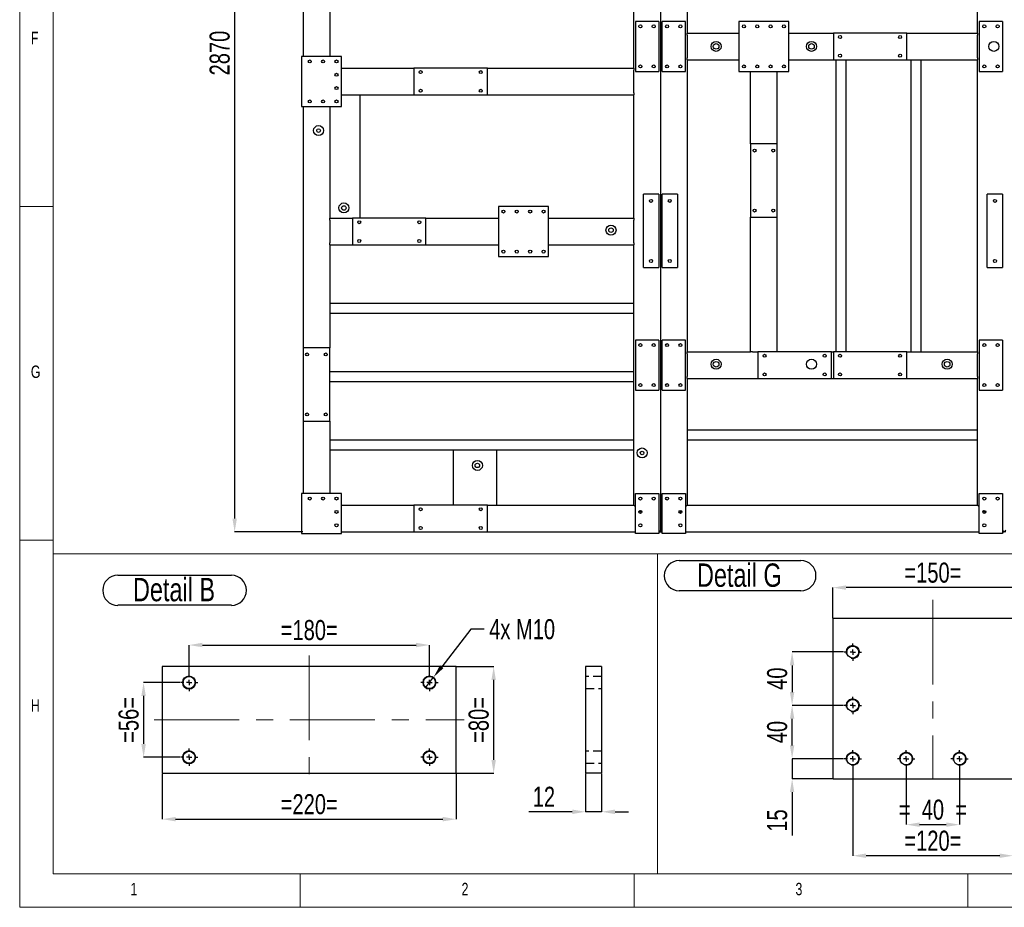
# Model space of a CAD drawing. Header units: millimetres. Extents: x 5 to 1226, y 5 to 415.
# Tile 20 of 61: x 642 to 790, y 5 to 138. Entities that reach past the tile are written whole.
import ezdxf

# ---------------------------------------------------------------- set-up
doc = ezdxf.new("R2010")
doc.units = ezdxf.units.MM
doc.header["$PDSIZE"] = -1
doc.linetypes.add('CENTERX2', pattern=[20.32, 12.7, -2.54, 2.54, -2.54])
doc.linetypes.add('HIDDEN', pattern=[1.905, 1.27, -0.635])
for name, color, linetype in [('COTES', 1, 'Continuous'), ('NOTES', 6, 'Continuous'), ('TRAIT-FINS', 9, 'Continuous'), ('TRAIT-MIXTES', 3, 'CENTERX2'), ('TRAIT-TIRET', 2, 'HIDDEN')]:
    doc.layers.add(name, color=color, linetype=linetype)
doc.layers.add('TRAIT-FORT', color=4, linetype='Continuous', lineweight=25)
doc.styles.add('SLDTEXTSTYLE0', font='TXT', dxfattribs={"width": 0.75})
doc.dimstyles.new('SLDDIMSTYLE4', dxfattribs={"dimtxt": 3, "dimasz": 2, "dimexe": 0, "dimexo": 0.0625, "dimgap": 0.75, "dimtad": 0, "dimtih": 1, "dimtoh": 1, "dimdec": 0, "dimlfac": 5, "dimrnd": 1e-09, "dimzin": 12, "dimdsep": 46, "dimtxsty": 'SLDTEXTSTYLE0', "dimblk1": 'NONE', "dimsah": 1, "dimcen": 0, "dimadec": 0, "dimazin": 3, "dimtfac": 1, "dimtdec": 0, "dimtmove": 0, "dimatfit": 3, "dimldrblk": 'NONE', "dimfxl": 1, "dimfrac": 2, "dimtolj": 1, "dimtzin": 12, "dimarcsym": 0})
doc.dimstyles.new('SLDDIMSTYLE5', dxfattribs={"dimtxt": 3, "dimasz": 2, "dimexe": 0, "dimexo": 0.0625, "dimgap": 0.75, "dimtad": 1, "dimdec": 0, "dimlfac": 5, "dimrnd": 1e-09, "dimzin": 12, "dimdsep": 46, "dimtxsty": 'SLDTEXTSTYLE0', "dimsah": 1, "dimcen": 0.09, "dimadec": 0, "dimazin": 3, "dimtfac": 1, "dimtdec": 0, "dimtofl": 0, "dimtmove": 0, "dimatfit": 3, "dimfxl": 1, "dimfrac": 2, "dimtolj": 1, "dimtzin": 12, "dimarcsym": 0})
doc.dimstyles.new('SLDDIMSTYLE6', dxfattribs={"dimtxt": 3, "dimasz": 2, "dimexe": 0, "dimexo": 0.0625, "dimgap": 0.75, "dimtad": 1, "dimdec": 0, "dimlfac": 5, "dimrnd": 1e-09, "dimzin": 12, "dimdsep": 46, "dimtxsty": 'SLDTEXTSTYLE0', "dimsah": 1, "dimcen": 0.09, "dimadec": 0, "dimazin": 3, "dimtfac": 1, "dimtdec": 0, "dimtmove": 0, "dimatfit": 0, "dimfxl": 1, "dimfrac": 2, "dimtolj": 1, "dimtzin": 12, "dimarcsym": 0})
doc.dimstyles.new('SLDDIMSTYLE9', dxfattribs={"dimtxt": 3, "dimasz": 2, "dimexe": 0, "dimexo": 0.0625, "dimgap": 0.75, "dimtad": 1, "dimdec": 0, "dimlfac": 20, "dimrnd": 1e-09, "dimzin": 12, "dimdsep": 46, "dimtxsty": 'SLDTEXTSTYLE0', "dimsah": 1, "dimcen": 0.09, "dimadec": 0, "dimazin": 3, "dimtfac": 1, "dimtdec": 0, "dimtofl": 0, "dimtmove": 0, "dimatfit": 3, "dimfxl": 1, "dimfrac": 2, "dimtolj": 1, "dimtzin": 12, "dimarcsym": 0})

# ---------------------------------------------------------------- blocks, each defined once
blk = doc.blocks.new('*D572')
at = {"layer": 'COTES', "color": 0, "lineweight": -2, "transparency": 16777216}
for p, q in [((684.68, 204.55), (674.49, 204.55)), ((674.49, 202.55), (674.49, 63.05)), ((684.68, 61.05), (674.49, 61.05))]:
    blk.add_line(p, q, dxfattribs=at)
at = {"layer": 'COTES', "color": 0, "transparency": 16777216}
for points in [[(674.16, 202.55), (674.83, 202.55), (674.49, 204.55)], [(674.16, 63.05), (674.83, 63.05), (674.49, 61.05)]]:
    blk.add_solid(points, dxfattribs=at)
at = {"layer": 'Defpoints', "color": 0, "transparency": 16777216}
for p in [(684.74, 204.55), (674.49, 61.05), (684.74, 61.05)]:
    blk.add_point(p, dxfattribs=at)
at = {"layer": 'COTES', "color": 0, "transparency": 16777216, "insert": (670.74, 132.8), "char_height": 3, "attachment_point": 2, "rotation": 90, "style": 'SLDTEXTSTYLE0'}
blk.add_mtext('\\A1;2870', dxfattribs=at)
blk = doc.blocks.new('*D573')
at = {"layer": 'COTES', "color": 0, "lineweight": -2, "transparency": 16777216}
for p, q in [((775.05, 25.7), (775.05, 17.2)), ((783.05, 25.7), (783.05, 17.2)), ((777.05, 17.2), (781.05, 17.2))]:
    blk.add_line(p, q, dxfattribs=at)
at = {"layer": 'COTES', "color": 0, "transparency": 16777216}
for points in [[(777.05, 17.53), (777.05, 16.87), (775.05, 17.2)], [(781.05, 17.53), (781.05, 16.87), (783.05, 17.2)]]:
    blk.add_solid(points, dxfattribs=at)
at = {"layer": 'Defpoints', "color": 0, "transparency": 16777216}
for p in [(775.05, 25.77), (783.05, 25.77), (783.05, 17.2)]:
    blk.add_point(p, dxfattribs=at)
at = {"layer": 'COTES', "color": 0, "transparency": 16777216, "insert": (779.05, 20.95), "char_height": 3, "attachment_point": 2, "style": 'SLDTEXTSTYLE0'}
blk.add_mtext('\\A1;=  40  =', dxfattribs=at)
blk = doc.blocks.new('*D574')
at = {"layer": 'COTES', "color": 0, "lineweight": -2, "transparency": 16777216}
for p, q in [((767.05, 25.7), (767.05, 12.55)), ((791.05, 25.7), (791.05, 12.55)), ((789.05, 12.55), (769.05, 12.55))]:
    blk.add_line(p, q, dxfattribs=at)
at = {"layer": 'COTES', "color": 0, "transparency": 16777216}
for points in [[(769.05, 12.88), (769.05, 12.21), (767.05, 12.55)], [(789.05, 12.88), (789.05, 12.21), (791.05, 12.55)]]:
    blk.add_solid(points, dxfattribs=at)
at = {"layer": 'Defpoints', "color": 0, "transparency": 16777216}
for p in [(767.05, 25.77), (791.05, 25.77), (767.05, 12.55)]:
    blk.add_point(p, dxfattribs=at)
at = {"layer": 'COTES', "color": 0, "transparency": 16777216, "insert": (779.05, 16.3), "char_height": 3, "attachment_point": 2, "style": 'SLDTEXTSTYLE0'}
blk.add_mtext('\\A1;=120=', dxfattribs=at)
blk = doc.blocks.new('*D575')
at = {"layer": 'COTES', "color": 0, "lineweight": -2, "transparency": 16777216}
for p, q in [((757.97, 29.07), (757.97, 31.07)), ((765.68, 27.07), (757.97, 27.07)), ((757.97, 27.07), (757.97, 24.07)), ((763.98, 24.07), (757.97, 24.07)), ((757.97, 22.07), (757.97, 15.57))]:
    blk.add_line(p, q, dxfattribs=at)
at = {"layer": 'COTES', "color": 0, "transparency": 16777216}
for points in [[(757.64, 29.07), (758.3, 29.07), (757.97, 27.07)], [(757.64, 22.07), (758.3, 22.07), (757.97, 24.07)]]:
    blk.add_solid(points, dxfattribs=at)
at = {"layer": 'Defpoints', "color": 0, "transparency": 16777216}
for p in [(765.75, 27.07), (757.97, 24.07), (764.05, 24.07)]:
    blk.add_point(p, dxfattribs=at)
at = {"layer": 'COTES', "color": 0, "transparency": 16777216, "insert": (754.22, 17.82), "char_height": 3, "attachment_point": 2, "rotation": 90, "style": 'SLDTEXTSTYLE0'}
blk.add_mtext('\\A1;15', dxfattribs=at)
blk = doc.blocks.new('*D576')
at = {"layer": 'COTES', "color": 0, "lineweight": -2, "transparency": 16777216}
for p, q in [((765.68, 35.07), (757.97, 35.07)), ((757.97, 29.07), (757.97, 33.07)), ((765.68, 27.07), (757.97, 27.07))]:
    blk.add_line(p, q, dxfattribs=at)
at = {"layer": 'COTES', "color": 0, "transparency": 16777216}
for points in [[(757.64, 33.07), (758.3, 33.07), (757.97, 35.07)], [(757.64, 29.07), (758.3, 29.07), (757.97, 27.07)]]:
    blk.add_solid(points, dxfattribs=at)
at = {"layer": 'Defpoints', "color": 0, "transparency": 16777216}
for p in [(757.97, 35.07), (765.75, 35.07), (765.75, 27.07)]:
    blk.add_point(p, dxfattribs=at)
at = {"layer": 'COTES', "color": 0, "transparency": 16777216, "insert": (754.22, 31.07), "char_height": 3, "attachment_point": 2, "rotation": 90, "style": 'SLDTEXTSTYLE0'}
blk.add_mtext('\\A1;40', dxfattribs=at)
blk = doc.blocks.new('*D577')
at = {"layer": 'COTES', "color": 0, "lineweight": -2, "transparency": 16777216}
for p, q in [((765.68, 43.07), (757.97, 43.07)), ((757.97, 41.07), (757.97, 37.07)), ((765.68, 35.07), (757.97, 35.07))]:
    blk.add_line(p, q, dxfattribs=at)
at = {"layer": 'COTES', "color": 0, "transparency": 16777216}
for points in [[(757.64, 41.07), (758.3, 41.07), (757.97, 43.07)], [(757.64, 37.07), (758.3, 37.07), (757.97, 35.07)]]:
    blk.add_solid(points, dxfattribs=at)
at = {"layer": 'Defpoints', "color": 0, "transparency": 16777216}
for p in [(765.75, 43.07), (757.97, 35.07), (765.75, 35.07)]:
    blk.add_point(p, dxfattribs=at)
at = {"layer": 'COTES', "color": 0, "transparency": 16777216, "insert": (754.22, 39.07), "char_height": 3, "attachment_point": 2, "rotation": 90, "style": 'SLDTEXTSTYLE0'}
blk.add_mtext('\\A1;40', dxfattribs=at)
blk = doc.blocks.new('*D579')
at = {"layer": 'COTES', "color": 0, "lineweight": -2, "transparency": 16777216}
for p, q in [((764.05, 48.13), (764.05, 52.71)), ((792.05, 52.71), (766.05, 52.71)), ((794.05, 48.13), (794.05, 52.71))]:
    blk.add_line(p, q, dxfattribs=at)
at = {"layer": 'COTES', "color": 0, "transparency": 16777216}
for points in [[(766.05, 53.05), (766.05, 52.38), (764.05, 52.71)], [(792.05, 53.05), (792.05, 52.38), (794.05, 52.71)]]:
    blk.add_solid(points, dxfattribs=at)
at = {"layer": 'Defpoints', "color": 0, "transparency": 16777216}
for p in [(764.05, 52.71), (764.05, 48.07), (794.05, 48.07)]:
    blk.add_point(p, dxfattribs=at)
at = {"layer": 'COTES', "color": 0, "transparency": 16777216, "insert": (779.05, 56.46), "char_height": 3, "attachment_point": 2, "style": 'SLDTEXTSTYLE0'}
blk.add_mtext('\\A1;=150=', dxfattribs=at)
blk = doc.blocks.new('SW_NOTE_69')
at = {"layer": 'NOTES', "color": 0}
for p, q in [((-0.08, 4.93), (18.14, 4.93)), ((18.14, 0.43), (-0.08, 0.43))]:
    blk.add_line(p, q, dxfattribs=at)
for centre, start, end in [((-0.08, 2.68), 90, 270), ((18.14, 2.68), 270, 90)]:
    blk.add_arc(centre, 2.25, start, end, dxfattribs=at)
at = {"layer": 'NOTES', "color": 0, "insert": (8.91, 4.51), "char_height": 3.5, "attachment_point": 2, "style": 'SLDTEXTSTYLE0'}
blk.add_mtext('Detail G', dxfattribs=at)
blk = doc.blocks.new('SW_CENTERMARKSYMBOL_145')
at = {"layer": 'TRAIT-MIXTES', "color": 0}
for p, q in [((-0.8, 0), (-1.3, 0)), ((0, 0), (-0.4, 0)), ((0, 0.8), (0, 1.3)), ((0, 0), (0, 0.4)), ((0, 0), (0, -0.4)), ((0, 0), (0.4, 0)), ((0.8, 0), (1.3, 0)), ((0, -0.8), (0, -1.3))]:
    blk.add_line(p, q, dxfattribs=at)
blk = doc.blocks.new('SW_CENTERMARKSYMBOL_146')
at = {"layer": 'TRAIT-MIXTES', "color": 0}
for p, q in [((-0.8, 0), (-1.3, 0)), ((0, 0), (-0.4, 0)), ((0, 0.8), (0, 1.3)), ((0, 0), (0, 0.4)), ((0, 0), (0, -0.4)), ((0, 0), (0.4, 0)), ((0.8, 0), (1.3, 0)), ((0, -0.8), (0, -1.3))]:
    blk.add_line(p, q, dxfattribs=at)
blk = doc.blocks.new('SW_CENTERMARKSYMBOL_147')
at = {"layer": 'TRAIT-MIXTES', "color": 0}
for p, q in [((-0.8, 0), (-1.3, 0)), ((0, 0), (-0.4, 0)), ((0, 0.8), (0, 1.3)), ((0, 0), (0, 0.4)), ((0, 0), (0, -0.4)), ((0, 0), (0.4, 0)), ((0.8, 0), (1.3, 0)), ((0, -0.8), (0, -1.3))]:
    blk.add_line(p, q, dxfattribs=at)
blk = doc.blocks.new('SW_CENTERMARKSYMBOL_148')
at = {"layer": 'TRAIT-MIXTES', "color": 0}
for p, q in [((-0.8, 0), (-1.3, 0)), ((0, 0), (-0.4, 0)), ((0, 0.8), (0, 1.3)), ((0, 0), (0, 0.4)), ((0, 0), (0, -0.4)), ((0, 0), (0.4, 0)), ((0.8, 0), (1.3, 0)), ((0, -0.8), (0, -1.3))]:
    blk.add_line(p, q, dxfattribs=at)
blk = doc.blocks.new('SW_CENTERMARKSYMBOL_149')
at = {"layer": 'TRAIT-MIXTES', "color": 0}
for p, q in [((-0.8, 0), (-1.3, 0)), ((0, 0), (-0.4, 0)), ((0, 0.8), (0, 1.3)), ((0, 0), (0, 0.4)), ((0, 0), (0, -0.4)), ((0, 0), (0.4, 0)), ((0.8, 0), (1.3, 0)), ((0, -0.8), (0, -1.3))]:
    blk.add_line(p, q, dxfattribs=at)
blk = doc.blocks.new('*D582')
at = {"layer": 'COTES', "color": 0, "lineweight": -2, "transparency": 16777216}
for p, q in [((709.86, 46.49), (705.5, 40.87)), ((711.86, 46.49), (709.86, 46.49)), ((703.05, 37.7), (704.28, 39.29))]:
    blk.add_line(p, q, dxfattribs=at)
at = {"layer": 'COTES', "color": 0, "transparency": 16777216}
blk.add_solid([(705.24, 41.07), (705.76, 40.66), (704.28, 39.29)], dxfattribs=at)
at = {"layer": 'Defpoints', "color": 0, "transparency": 16777216}
for p in [(704.28, 39.29), (703.05, 37.7)]:
    blk.add_point(p, dxfattribs=at)
at = {"layer": 'COTES', "color": 0, "transparency": 16777216, "insert": (712.61, 47.99), "char_height": 3, "attachment_point": 1, "style": 'SLDTEXTSTYLE0'}
blk.add_mtext('\\A1;4x M10', dxfattribs=at)
blk = doc.blocks.new('_NONE')
blk = doc.blocks.new('*D583')
at = {"layer": 'COTES', "color": 0, "lineweight": -2, "transparency": 16777216}
for p, q in [((667.66, 39.86), (667.66, 44.11)), ((669.66, 44.11), (701.66, 44.11)), ((703.66, 39.86), (703.66, 44.11))]:
    blk.add_line(p, q, dxfattribs=at)
at = {"layer": 'COTES', "color": 0, "transparency": 16777216}
for points in [[(669.66, 44.45), (669.66, 43.78), (667.66, 44.11)], [(701.66, 44.45), (701.66, 43.78), (703.66, 44.11)]]:
    blk.add_solid(points, dxfattribs=at)
at = {"layer": 'Defpoints', "color": 0, "transparency": 16777216}
for p in [(703.66, 44.11), (667.66, 39.79), (703.66, 39.79)]:
    blk.add_point(p, dxfattribs=at)
at = {"layer": 'COTES', "color": 0, "transparency": 16777216, "insert": (685.66, 47.86), "char_height": 3, "attachment_point": 2, "style": 'SLDTEXTSTYLE0'}
blk.add_mtext('\\A1;=180=', dxfattribs=at)
blk = doc.blocks.new('*D584')
at = {"layer": 'COTES', "color": 0, "lineweight": -2, "transparency": 16777216}
for p, q in [((666.3, 38.49), (660.86, 38.49)), ((660.86, 36.49), (660.86, 29.29)), ((666.3, 27.29), (660.86, 27.29))]:
    blk.add_line(p, q, dxfattribs=at)
at = {"layer": 'COTES', "color": 0, "transparency": 16777216}
for points in [[(660.52, 36.49), (661.19, 36.49), (660.86, 38.49)], [(660.52, 29.29), (661.19, 29.29), (660.86, 27.29)]]:
    blk.add_solid(points, dxfattribs=at)
at = {"layer": 'Defpoints', "color": 0, "transparency": 16777216}
for p in [(666.36, 38.49), (660.86, 27.29), (666.36, 27.29)]:
    blk.add_point(p, dxfattribs=at)
at = {"layer": 'COTES', "color": 0, "transparency": 16777216, "insert": (657.11, 32.89), "char_height": 3, "attachment_point": 2, "rotation": 90, "style": 'SLDTEXTSTYLE0'}
blk.add_mtext('\\A1;=56=', dxfattribs=at)
blk = doc.blocks.new('*D585')
at = {"layer": 'COTES', "color": 0, "lineweight": -2, "transparency": 16777216}
for p, q in [((707.73, 40.89), (713.28, 40.89)), ((713.28, 26.89), (713.28, 38.89)), ((707.73, 24.89), (713.28, 24.89))]:
    blk.add_line(p, q, dxfattribs=at)
at = {"layer": 'COTES', "color": 0, "transparency": 16777216}
for points in [[(712.95, 38.89), (713.61, 38.89), (713.28, 40.89)], [(712.95, 26.89), (713.61, 26.89), (713.28, 24.89)]]:
    blk.add_solid(points, dxfattribs=at)
at = {"layer": 'Defpoints', "color": 0, "transparency": 16777216}
for p in [(707.66, 40.89), (713.28, 40.89), (707.66, 24.89)]:
    blk.add_point(p, dxfattribs=at)
at = {"layer": 'COTES', "color": 0, "transparency": 16777216, "insert": (709.53, 32.89), "char_height": 3, "attachment_point": 2, "rotation": 90, "style": 'SLDTEXTSTYLE0'}
blk.add_mtext('\\A1;=80=', dxfattribs=at)
blk = doc.blocks.new('*D586')
at = {"layer": 'COTES', "color": 0, "lineweight": -2, "transparency": 16777216}
for p, q in [((663.66, 24.83), (663.66, 18.02)), ((707.66, 24.83), (707.66, 18.02)), ((665.66, 18.02), (705.66, 18.02))]:
    blk.add_line(p, q, dxfattribs=at)
at = {"layer": 'COTES', "color": 0, "transparency": 16777216}
for points in [[(665.66, 18.36), (665.66, 17.69), (663.66, 18.02)], [(705.66, 18.36), (705.66, 17.69), (707.66, 18.02)]]:
    blk.add_solid(points, dxfattribs=at)
at = {"layer": 'Defpoints', "color": 0, "transparency": 16777216}
for p in [(663.66, 24.89), (707.66, 24.89), (707.66, 18.02)]:
    blk.add_point(p, dxfattribs=at)
at = {"layer": 'COTES', "color": 0, "transparency": 16777216, "insert": (685.66, 21.77), "char_height": 3, "attachment_point": 2, "style": 'SLDTEXTSTYLE0'}
blk.add_mtext('\\A1;=220=', dxfattribs=at)
blk = doc.blocks.new('SW_NOTE_70')
at = {"layer": 'NOTES', "color": 0}
for p, q in [((-0.12, 4.9), (16.9, 4.9)), ((16.9, 0.41), (-0.12, 0.41))]:
    blk.add_line(p, q, dxfattribs=at)
for centre, start, end in [((-0.12, 2.65), 90, 270), ((16.9, 2.65), 270, 90)]:
    blk.add_arc(centre, 2.25, start, end, dxfattribs=at)
at = {"layer": 'NOTES', "color": 0, "insert": (8.31, 4.51), "char_height": 3.5, "attachment_point": 2, "style": 'SLDTEXTSTYLE0'}
blk.add_mtext('Detail B', dxfattribs=at)
blk = doc.blocks.new('SW_CENTERMARKSYMBOL_150')
at = {"layer": 'TRAIT-MIXTES', "color": 0}
for p, q in [((-0.8, 0), (-1.3, 0)), ((0, 0), (-0.4, 0)), ((0, 0.8), (0, 1.3)), ((0, 0), (0, 0.4)), ((0, 0), (0, -0.4)), ((0, 0), (0.4, 0)), ((0.8, 0), (1.3, 0)), ((0, -0.8), (0, -1.3))]:
    blk.add_line(p, q, dxfattribs=at)
blk = doc.blocks.new('SW_CENTERMARKSYMBOL_151')
at = {"layer": 'TRAIT-MIXTES', "color": 0}
for p, q in [((-0.8, 0), (-1.3, 0)), ((0, 0), (-0.4, 0)), ((0, 0.8), (0, 1.3)), ((0, 0), (0, 0.4)), ((0, 0), (0, -0.4)), ((0, 0), (0.4, 0)), ((0.8, 0), (1.3, 0)), ((0, -0.8), (0, -1.3))]:
    blk.add_line(p, q, dxfattribs=at)
blk = doc.blocks.new('SW_CENTERMARKSYMBOL_152')
at = {"layer": 'TRAIT-MIXTES', "color": 0}
for p, q in [((-0.8, 0), (-1.3, 0)), ((0, 0), (-0.4, 0)), ((0, 0.8), (0, 1.3)), ((0, 0), (0, 0.4)), ((0, 0), (0, -0.4)), ((0, 0), (0.4, 0)), ((0.8, 0), (1.3, 0)), ((0, -0.8), (0, -1.3))]:
    blk.add_line(p, q, dxfattribs=at)
blk = doc.blocks.new('SW_CENTERMARKSYMBOL_153')
at = {"layer": 'TRAIT-MIXTES', "color": 0}
for p, q in [((-0.8, 0), (-1.3, 0)), ((0, 0), (-0.4, 0)), ((0, 0.8), (0, 1.3)), ((0, 0), (0, 0.4)), ((0, 0), (0, -0.4)), ((0, 0), (0.4, 0)), ((0.8, 0), (1.3, 0)), ((0, -0.8), (0, -1.3))]:
    blk.add_line(p, q, dxfattribs=at)
blk = doc.blocks.new('*D587')
at = {"layer": 'COTES', "color": 0, "lineweight": -2, "transparency": 16777216}
for p, q in [((727.05, 24.83), (727.05, 19.13)), ((729.45, 24.83), (729.45, 19.13)), ((725.05, 19.13), (718.55, 19.13)), ((729.45, 19.13), (727.05, 19.13)), ((731.45, 19.13), (733.45, 19.13))]:
    blk.add_line(p, q, dxfattribs=at)
at = {"layer": 'COTES', "color": 0, "transparency": 16777216}
for points in [[(725.05, 19.46), (725.05, 18.79), (727.05, 19.13)], [(731.45, 19.46), (731.45, 18.79), (729.45, 19.13)]]:
    blk.add_solid(points, dxfattribs=at)
at = {"layer": 'Defpoints', "color": 0, "transparency": 16777216}
for p in [(727.05, 24.89), (729.45, 24.89), (727.05, 19.13)]:
    blk.add_point(p, dxfattribs=at)
at = {"layer": 'COTES', "color": 0, "transparency": 16777216, "insert": (720.8, 22.88), "char_height": 3, "attachment_point": 2, "style": 'SLDTEXTSTYLE0'}
blk.add_mtext('\\A1;12', dxfattribs=at)

msp = doc.modelspace()

# ---------------------------------------------------------------- linework, layer by layer
at = {"lineweight": 18}
for p, q in [((642.3043, 414.816), (642.3043, 4.816)), ((647.3043, 409.816), (647.3043, 9.816)), ((642.3043, 109.816), (647.3043, 109.816)), ((647.3043, 59.816), (642.3043, 59.816)), ((647.3043, 57.766), (647.3043, 9.816)), ((647.3043, 57.766), (893.6222, 57.766)), ((737.8204, 57.766), (737.8204, 9.816)), ((737.8204, 9.816), (737.8204, 57.766)), ((647.3043, 9.816), (737.8204, 9.816)), ((647.3043, 9.816), (1221.3043, 9.816)), ((684.3043, 4.816), (684.3043, 9.816)), ((734.3043, 9.816), (734.3043, 4.816)), ((737.8204, 9.816), (893.6222, 9.816)), ((784.3043, 4.816), (784.3043, 9.816)), ((642.3043, 4.816), (1226.3043, 4.816))]:
    msp.add_line(p, q, dxfattribs=at)
at = {"layer": 'TRAIT-FINS'}
for centre in [(746.5894, 133.8034), (760.8764, 133.8034), (788.1767, 133.8034), (788.1767, 133.8034), (687.0569, 121.1881), (690.8516, 109.5996), (730.8486, 106.2645), (746.5894, 86.1787), (760.8764, 86.1787), (781.1919, 86.1787), (735.5036, 72.8911), (710.8436, 71.0238)]:
    msp.add_circle(centre, 0.75, dxfattribs=at)
at = {"layer": 'TRAIT-FINS', "lineweight": 18}
for centre in [(667.6627, 38.4947), (703.6627, 38.4947), (667.6627, 27.2947), (703.6627, 27.2947)]:
    msp.add_circle(centre, 1, dxfattribs=at)
for centre in [(767.0473, 43.0661), (767.0473, 35.0661), (767.0473, 27.0661), (775.0473, 27.0661), (783.0473, 27.0661)]:
    msp.add_arc(centre, 1, 255, 195, dxfattribs=at)
at = {"layer": 'TRAIT-FORT', "lineweight": 25}
for p, q in [((738.2446, 204.5543), (738.2446, 61.0543)), ((742.2446, 200.5543), (742.2446, 135.8043)), ((785.7446, 135.8043), (785.7446, 200.5543)), ((734.2446, 130.5543), (734.2446, 172.8043)), ((684.7446, 143.1543), (684.7446, 132.3043)), ((688.7446, 143.1543), (688.7446, 132.3043)), ((737.9946, 137.5543), (734.4946, 137.5543)), ((734.4946, 137.5543), (734.4946, 130.0543)), ((737.9946, 137.5543), (737.9946, 130.0543)), ((738.4946, 130.0543), (738.4946, 137.5543)), ((741.9946, 137.5543), (738.4946, 137.5543)), ((741.9946, 130.0543), (741.9946, 137.5543)), ((749.9946, 137.5543), (749.9946, 130.0543)), ((757.4946, 137.5543), (749.9946, 137.5543)), ((757.4946, 130.0543), (757.4946, 137.5543)), ((789.4946, 137.5543), (785.9946, 137.5543)), ((785.9946, 137.5543), (785.9946, 130.0543)), ((789.4946, 137.5543), (789.4946, 130.0543)), ((742.2446, 135.8043), (749.9946, 135.8043)), ((742.2446, 135.5043), (742.2446, 135.8043)), ((757.4946, 135.8043), (764.1446, 135.8043)), ((764.1446, 135.8043), (764.1446, 131.8043)), ((775.1446, 135.8043), (764.1446, 135.8043)), ((775.1446, 135.8043), (785.7446, 135.8043)), ((775.1446, 131.8043), (775.1446, 135.8043)), ((785.7446, 135.8043), (785.7446, 135.5043)), ((742.2446, 135.5043), (742.2446, 132.1043)), ((785.7446, 132.1043), (785.7446, 135.5043)), ((684.4946, 132.3043), (684.4946, 124.8043)), ((690.4946, 132.3043), (684.4946, 132.3043)), ((690.4946, 124.8043), (690.4946, 132.3043)), ((742.2446, 131.8043), (742.2446, 132.1043)), ((742.2446, 131.8043), (749.9946, 131.8043)), ((742.2446, 131.8043), (742.2446, 88.0543)), ((757.4946, 131.8043), (764.1446, 131.8043)), ((764.1446, 131.8043), (775.1446, 131.8043)), ((764.4946, 131.8043), (764.4946, 88.0543)), ((765.9946, 131.8043), (765.9946, 88.0543)), ((775.1446, 131.8043), (785.7446, 131.8043)), ((775.7446, 131.8043), (775.7446, 88.0543)), ((777.2446, 131.8043), (777.2446, 88.0543)), ((785.7446, 132.1043), (785.7446, 131.8043)), ((785.7446, 88.0543), (785.7446, 131.8043)), ((690.4946, 130.5543), (701.3446, 130.5543)), ((712.3446, 130.5543), (701.3446, 130.5543)), ((701.3446, 130.5543), (701.3446, 126.5543)), ((712.3446, 130.5543), (734.2446, 130.5543)), ((712.3446, 126.5543), (712.3446, 130.5543)), ((734.2446, 130.5543), (734.2446, 130.2543)), ((734.2446, 126.8543), (734.2446, 130.2543)), ((734.4946, 130.0543), (737.9946, 130.0543)), ((738.4946, 130.0543), (741.9946, 130.0543)), ((749.9946, 130.0543), (757.4946, 130.0543)), ((751.7446, 119.2043), (751.7446, 130.0543)), ((755.7446, 119.2043), (755.7446, 130.0543)), ((785.9946, 130.0543), (789.4946, 130.0543)), ((734.2446, 126.8543), (734.2446, 126.5543)), ((690.4946, 126.5543), (701.3446, 126.5543)), ((693.2446, 126.5543), (693.2446, 108.0543)), ((701.3446, 126.5543), (712.3446, 126.5543)), ((712.3446, 126.5543), (734.2446, 126.5543)), ((734.2446, 108.0543), (734.2446, 126.5543)), ((684.4946, 124.8043), (690.4946, 124.8043)), ((684.7446, 124.8043), (684.7446, 88.6543)), ((688.7446, 124.8043), (688.7446, 108.0543)), ((751.7446, 119.2043), (751.7446, 108.2043)), ((755.7446, 119.2043), (751.7446, 119.2043)), ((755.7446, 108.2043), (755.7446, 119.2043)), ((737.9946, 111.6543), (735.6946, 111.6543)), ((735.6946, 100.6543), (735.6946, 111.6543)), ((737.9946, 111.6543), (737.9946, 100.6543)), ((740.7946, 111.6543), (738.4946, 111.6543)), ((738.4946, 100.6543), (738.4946, 111.6543)), ((740.7946, 111.6543), (740.7946, 100.6543)), ((789.4946, 111.6543), (787.1946, 111.6543)), ((787.1946, 100.6543), (787.1946, 111.6543)), ((789.4946, 111.6543), (789.4946, 100.6543)), ((713.9946, 109.8043), (713.9946, 102.3043)), ((721.4946, 109.8043), (713.9946, 109.8043)), ((721.4946, 102.3043), (721.4946, 109.8043)), ((688.7446, 108.0543), (692.1446, 108.0543)), ((688.7446, 107.7543), (688.7446, 108.0543)), ((688.7446, 107.7543), (688.7446, 104.3543)), ((692.1446, 108.0543), (692.1446, 104.0543)), ((703.1446, 108.0543), (692.1446, 108.0543)), ((703.1446, 108.0543), (713.9946, 108.0543)), ((703.1446, 104.0543), (703.1446, 108.0543)), ((721.4946, 108.0543), (734.2446, 108.0543)), ((734.2446, 108.0543), (734.2446, 107.7543)), ((734.2446, 104.3543), (734.2446, 107.7543)), ((751.7446, 108.2043), (755.7446, 108.2043)), ((751.7446, 88.0543), (751.7446, 108.2043)), ((755.7446, 88.0543), (755.7446, 108.2043)), ((688.7446, 104.0543), (688.7446, 104.3543)), ((688.7446, 104.0543), (688.7446, 88.6543)), ((688.7446, 104.0543), (692.1446, 104.0543)), ((692.1446, 104.0543), (703.1446, 104.0543)), ((703.1446, 104.0543), (713.9946, 104.0543)), ((721.4946, 104.0543), (734.2446, 104.0543)), ((734.2446, 104.3543), (734.2446, 104.0543)), ((734.2446, 65.0543), (734.2446, 104.0543)), ((713.9946, 102.3043), (721.4946, 102.3043)), ((735.6946, 100.6543), (737.9946, 100.6543)), ((738.4946, 100.6543), (740.7946, 100.6543)), ((787.1946, 100.6543), (789.4946, 100.6543)), ((734.2446, 95.3043), (688.7446, 95.3043)), ((734.2446, 93.8043), (688.7446, 93.8043)), ((684.7446, 88.6543), (684.7446, 77.6543)), ((688.7446, 88.6543), (684.7446, 88.6543)), ((688.7446, 77.6543), (688.7446, 88.6543)), ((734.4946, 89.8043), (734.4946, 82.3043)), ((737.9946, 89.8043), (734.4946, 89.8043)), ((737.9946, 89.8043), (737.9946, 82.3043)), ((738.4946, 82.3043), (738.4946, 89.8043)), ((741.9946, 89.8043), (738.4946, 89.8043)), ((741.9946, 82.3043), (741.9946, 89.8043)), ((789.4946, 89.8043), (785.9946, 89.8043)), ((785.9946, 89.8043), (785.9946, 82.3043)), ((789.4946, 89.8043), (789.4946, 82.3043)), ((742.2446, 88.0543), (751.7446, 88.0543)), ((742.2446, 87.7543), (742.2446, 88.0543)), ((742.2446, 87.7543), (742.2446, 84.3543)), ((752.0446, 88.0543), (751.7446, 88.0543)), ((752.0446, 88.0543), (752.8446, 88.0543)), ((752.8446, 88.0543), (752.8446, 84.0543)), ((763.8446, 88.0543), (752.8446, 88.0543)), ((763.8446, 88.0543), (764.1446, 88.0543)), ((763.8446, 84.0543), (763.8446, 88.0543)), ((764.1446, 88.0543), (764.1446, 84.0543)), ((775.1446, 88.0543), (764.1446, 88.0543)), ((775.1446, 88.0543), (785.7446, 88.0543)), ((775.1446, 84.0543), (775.1446, 88.0543)), ((785.7446, 88.0543), (785.7446, 87.7543)), ((785.7446, 84.3543), (785.7446, 87.7543)), ((734.2446, 85.0543), (688.7446, 85.0543)), ((742.2446, 84.0543), (742.2446, 84.3543)), ((742.2446, 84.0543), (752.8446, 84.0543)), ((742.2446, 84.0543), (742.2446, 65.0543)), ((752.8446, 84.0543), (763.8446, 84.0543)), ((763.8446, 84.0543), (764.1446, 84.0543)), ((764.1446, 84.0543), (775.1446, 84.0543)), ((775.1446, 84.0543), (785.7446, 84.0543)), ((785.7446, 84.3543), (785.7446, 84.0543)), ((785.7446, 65.0543), (785.7446, 84.0543)), ((734.2446, 83.5543), (688.7446, 83.5543)), ((734.4946, 82.3043), (737.9946, 82.3043)), ((738.4946, 82.3043), (741.9946, 82.3043)), ((785.9946, 82.3043), (789.4946, 82.3043)), ((684.7446, 77.6543), (684.7446, 66.8043)), ((684.7446, 77.6543), (688.7446, 77.6543)), ((688.7446, 77.6543), (688.7446, 66.8043)), ((785.7446, 76.3043), (742.2446, 76.3043)), ((734.2446, 74.8043), (688.7446, 74.8043)), ((785.7446, 74.8043), (742.2446, 74.8043)), ((734.2446, 73.3043), (688.7446, 73.3043)), ((707.2446, 65.0543), (707.2446, 73.3043)), ((713.7446, 65.0543), (713.7446, 73.3043)), ((690.4946, 66.8043), (684.4946, 66.8043)), ((684.4946, 66.8043), (684.4946, 60.8043)), ((690.4946, 60.8043), (690.4946, 66.8043)), ((734.4946, 66.8043), (737.9946, 66.8043)), ((734.4946, 60.8043), (734.4946, 66.8043)), ((737.9946, 66.8043), (737.9946, 60.8043)), ((738.4946, 66.8043), (741.9946, 66.8043)), ((738.4946, 60.8043), (738.4946, 66.8043)), ((741.9946, 66.8043), (741.9946, 60.8043)), ((785.9946, 60.8043), (785.9946, 66.8043)), ((785.9946, 66.8043), (789.4946, 66.8043)), ((789.4946, 66.8043), (789.4946, 60.8043)), ((690.4946, 65.0543), (701.3446, 65.0543)), ((701.3446, 65.0543), (701.3446, 61.0543)), ((712.3446, 65.0543), (701.3446, 65.0543)), ((712.3446, 65.0543), (734.2446, 65.0543)), ((712.3446, 61.0543), (712.3446, 65.0543)), ((734.4946, 64.8043), (734.2446, 65.0543)), ((734.2446, 65.0543), (734.4946, 64.8043)), ((742.2446, 65.0543), (741.9946, 64.8043)), ((741.9946, 64.8043), (742.2446, 65.0543)), ((742.2446, 65.0543), (785.7446, 65.0543)), ((785.9946, 64.8043), (785.7446, 65.0543)), ((785.7446, 65.0543), (785.9946, 64.8043)), ((735.4037, 63.8952), (735.0855, 64.2134)), ((741.4037, 64.2134), (741.0855, 63.8952)), ((786.9037, 63.8952), (786.5855, 64.2134)), ((684.4946, 60.8043), (690.4946, 60.8043)), ((690.4946, 61.0543), (701.3446, 61.0543)), ((701.3446, 61.0543), (712.3446, 61.0543)), ((712.3446, 61.0543), (734.4946, 61.0543)), ((737.9946, 60.8043), (734.4946, 60.8043)), ((738.2446, 61.0543), (737.9946, 61.3043)), ((737.9946, 61.3043), (738.2446, 61.0543)), ((737.9946, 61.0543), (738.2446, 61.0543)), ((738.4946, 61.3043), (738.2446, 61.0543)), ((738.2446, 61.0543), (738.4946, 61.3043)), ((738.2446, 61.0543), (738.4946, 61.0543)), ((741.9946, 60.8043), (738.4946, 60.8043)), ((741.9946, 61.0543), (785.9946, 61.0543)), ((789.4946, 60.8043), (785.9946, 60.8043)), ((789.7446, 61.0543), (789.4946, 61.3043)), ((789.4946, 61.3043), (789.7446, 61.0543)), ((789.4946, 61.0543), (789.7446, 61.0543)), ((789.7446, 61.0543), (789.9946, 61.3043)), ((789.9946, 61.0543), (789.7446, 61.0543)), ((764.0473, 48.0661), (764.0473, 24.0661)), ((794.0473, 48.0661), (764.0473, 48.0661)), ((663.6627, 40.8947), (663.6627, 24.8947)), ((707.6627, 40.8947), (663.6627, 40.8947)), ((707.6627, 24.8947), (707.6627, 40.8947)), ((729.4489, 40.8947), (727.0489, 40.8947)), ((727.0489, 40.8947), (727.0489, 24.8947)), ((729.4489, 40.8947), (729.4489, 24.8947)), ((663.6627, 24.8947), (707.6627, 24.8947)), ((729.4489, 24.8947), (727.0489, 24.8947)), ((764.0473, 24.0661), (794.0473, 24.0661))]:
    msp.add_line(p, q, dxfattribs=at)
for centre, radius in [((735.2446, 136.8043), 0.225), ((737.2446, 136.8043), 0.225), ((739.2446, 136.8043), 0.225), ((741.2446, 136.8043), 0.225), ((750.7446, 136.8043), 0.225), ((752.7446, 136.8043), 0.225), ((754.7446, 136.8043), 0.225), ((756.7446, 136.8043), 0.225), ((786.7446, 136.8043), 0.225), ((788.7446, 136.8043), 0.225), ((746.5894, 133.8034), 0.75), ((746.5894, 133.8034), 0.4167), ((760.8764, 133.8034), 0.75), ((760.8764, 133.8034), 0.4167), ((765.1446, 135.2043), 0.225), ((774.1446, 135.2043), 0.225), ((685.7446, 131.5543), 0.225), ((687.7446, 131.5543), 0.225), ((689.7446, 131.5543), 0.225), ((765.1446, 132.4043), 0.225), ((774.1446, 132.4043), 0.225), ((689.7446, 129.5543), 0.225), ((702.3446, 129.9543), 0.225), ((711.3446, 129.9543), 0.225), ((735.2446, 130.8043), 0.225), ((737.2446, 130.8043), 0.225), ((739.2446, 130.8043), 0.225), ((741.2446, 130.8043), 0.225), ((750.7446, 130.8043), 0.225), ((752.7446, 130.8043), 0.225), ((754.7446, 130.8043), 0.225), ((756.7446, 130.8043), 0.225), ((786.7446, 130.8043), 0.225), ((788.7446, 130.8043), 0.225), ((689.7446, 127.5543), 0.225), ((702.3446, 127.1543), 0.225), ((711.3446, 127.1543), 0.225), ((685.7446, 125.5543), 0.225), ((687.7446, 125.5543), 0.225), ((689.7446, 125.5543), 0.225), ((687.0569, 121.1881), 0.75), ((687.0569, 121.1881), 0.2679), ((752.3446, 118.2043), 0.225), ((755.1446, 118.2043), 0.225), ((736.8446, 110.6543), 0.225), ((739.6446, 110.6543), 0.225), ((788.3446, 110.6543), 0.225), ((690.8516, 109.5996), 0.75), ((690.8516, 109.5996), 0.3373), ((714.7446, 109.0543), 0.225), ((716.7446, 109.0543), 0.225), ((718.7446, 109.0543), 0.225), ((720.7446, 109.0543), 0.225), ((752.3446, 109.2043), 0.225), ((755.1446, 109.2043), 0.225), ((693.1446, 107.4543), 0.225), ((702.1446, 107.4543), 0.225), ((730.8486, 106.2645), 0.75), ((730.8486, 106.2645), 0.3373), ((693.1446, 104.6543), 0.225), ((702.1446, 104.6543), 0.225), ((714.7446, 103.0543), 0.225), ((716.7446, 103.0543), 0.225), ((718.7446, 103.0543), 0.225), ((720.7446, 103.0543), 0.225), ((736.8446, 101.6543), 0.225), ((739.6446, 101.6543), 0.225), ((788.3446, 101.6543), 0.225), ((735.2446, 89.0543), 0.225), ((737.2446, 89.0543), 0.225), ((739.2446, 89.0543), 0.225), ((741.2446, 89.0543), 0.225), ((786.7446, 89.0543), 0.225), ((788.7446, 89.0543), 0.225), ((685.3446, 87.6543), 0.225), ((688.1446, 87.6543), 0.225), ((753.8446, 87.4543), 0.225), ((762.8446, 87.4543), 0.225), ((765.1446, 87.4543), 0.225), ((774.1446, 87.4543), 0.225), ((746.5894, 86.1787), 0.75), ((746.5894, 86.1787), 0.4167), ((781.1919, 86.1787), 0.75), ((781.1919, 86.1787), 0.4167), ((753.8446, 84.6543), 0.225), ((762.8446, 84.6543), 0.225), ((765.1446, 84.6543), 0.225), ((774.1446, 84.6543), 0.225), ((735.2446, 83.0543), 0.225), ((737.2446, 83.0543), 0.225), ((739.2446, 83.0543), 0.225), ((741.2446, 83.0543), 0.225), ((786.7446, 83.0543), 0.225), ((788.7446, 83.0543), 0.225), ((685.3446, 78.6543), 0.225), ((688.1446, 78.6543), 0.225), ((735.5036, 72.8911), 0.75), ((735.5036, 72.8911), 0.2679), ((710.8436, 71.0238), 0.75), ((710.8436, 71.0238), 0.3373), ((685.7446, 66.0543), 0.225), ((687.7446, 66.0543), 0.225), ((689.7446, 66.0543), 0.225), ((735.2446, 66.0543), 0.225), ((737.2446, 66.0543), 0.225), ((739.2446, 66.0543), 0.225), ((741.2446, 66.0543), 0.225), ((786.7446, 66.0543), 0.225), ((788.7446, 66.0543), 0.225), ((689.7446, 64.0543), 0.225), ((702.3446, 64.4543), 0.225), ((711.3446, 64.4543), 0.225), ((735.2446, 64.0543), 0.225), ((741.2446, 64.0543), 0.225), ((786.7446, 64.0543), 0.225), ((689.7446, 62.0543), 0.225), ((735.2446, 62.0543), 0.225), ((741.2446, 62.0543), 0.225), ((786.7446, 62.0543), 0.225), ((702.3446, 61.6543), 0.225), ((711.3446, 61.6543), 0.225), ((767.0473, 43.0661), 0.9), ((667.6627, 38.4947), 0.9), ((703.6627, 38.4947), 0.9), ((767.0473, 35.0661), 0.9), ((667.6627, 27.2947), 0.9), ((703.6627, 27.2947), 0.9), ((767.0473, 27.0661), 0.9), ((775.0473, 27.0661), 0.9), ((783.0473, 27.0661), 0.9)]:
    msp.add_circle(centre, radius, dxfattribs=at)
at = {"layer": 'TRAIT-MIXTES', "lineweight": 18}
for p, q in [((779.0473, 50.8778), (779.0473, 24.0661)), ((685.6627, 42.5661), (685.6627, 22.9315)), ((662.4598, 32.8947), (708.8381, 32.8947))]:
    msp.add_line(p, q, dxfattribs=at)
at = {"layer": 'TRAIT-TIRET'}
for p, q in [((729.4489, 39.3947), (727.0489, 39.3947)), ((727.0489, 37.5947), (729.4489, 37.5947)), ((729.4489, 28.1947), (727.0489, 28.1947)), ((727.0489, 26.3947), (729.4489, 26.3947))]:
    msp.add_line(p, q, dxfattribs=at)

# ---------------------------------------------------------------- block references
at = {"layer": 'NOTES'}
for name, p in [('SW_NOTE_69', (741.1548, 51.8239)), ('SW_NOTE_70', (657.1038, 49.66))]:
    msp.add_blockref(name, p, dxfattribs=at)
at = {"layer": 'TRAIT-MIXTES'}
for name, p in [('SW_CENTERMARKSYMBOL_149', (767.0473, 43.0661)), ('SW_CENTERMARKSYMBOL_152', (667.6627, 38.4947)), ('SW_CENTERMARKSYMBOL_150', (703.6627, 38.4947)), ('SW_CENTERMARKSYMBOL_148', (767.0473, 35.0661)), ('SW_CENTERMARKSYMBOL_153', (667.6627, 27.2947)), ('SW_CENTERMARKSYMBOL_151', (703.6627, 27.2947)), ('SW_CENTERMARKSYMBOL_147', (767.0473, 27.0661)), ('SW_CENTERMARKSYMBOL_146', (775.0473, 27.0661)), ('SW_CENTERMARKSYMBOL_145', (783.0473, 27.0661))]:
    msp.add_blockref(name, p, dxfattribs=at)

# ---------------------------------------------------------------- texts
at = {"layer": 'NOTES', "char_height": 1.8521, "attachment_point": 1, "style": 'SLDTEXTSTYLE0'}
for s, insert in [('F', (643.971, 135.984)), ('G', (643.971, 85.984)), ('H', (643.971, 35.984)), ('1', (658.8876, 8.484)), ('2', (708.471, 8.484)), ('3', (758.471, 8.484))]:
    msp.add_mtext(s, dxfattribs=dict(at, insert=insert))

# ---------------------------------------------------------------- dimensions: what is measured, and where the dimension line sits
at = {"layer": 'COTES'}
for base, p1, p2, dimstyle, picture, middle in [((674.4946, 61.0543), (684.7446, 204.5543), (684.7446, 61.0543), 'SLDDIMSTYLE9', '*D572', (674.4946, 132.8043)), ((757.9703, 35.0661), (765.7473, 43.0661), (765.7473, 35.0661), 'SLDDIMSTYLE5', '*D577', (757.9703, 39.0661)), ((757.9703, 35.0661), (765.7473, 27.0661), (765.7473, 35.0661), 'SLDDIMSTYLE5', '*D576', (757.9703, 31.0661)), ((757.9703, 24.0661), (765.7473, 27.0661), (764.0473, 24.0661), 'SLDDIMSTYLE6', '*D575', (757.9703, 17.8161))]:
    dim = msp.add_linear_dim(base=base, p1=p1, p2=p2, angle=90, dimstyle=dimstyle, dxfattribs=at)
    dim.commit()
    dim.dimension.update_dxf_attribs({"geometry": picture, "text_midpoint": middle, "dimtype": 160})
for base, p1, p2, text, dimstyle, picture, middle in [((764.0473, 52.7132), (794.0473, 48.0661), (764.0473, 48.0661), '=<>=', 'SLDDIMSTYLE5', '*D579', (779.0473, 52.7132)), ((703.6627, 44.1131), (667.6627, 39.7947), (703.6627, 39.7947), '=<>=', 'SLDDIMSTYLE5', '*D583', (685.6627, 44.1131)), ((767.0473, 12.5481), (791.0473, 25.7661), (767.0473, 25.7661), '=<>=', 'SLDDIMSTYLE5', '*D574', (779.0473, 12.5481)), ((783.0473, 17.1993), (775.0473, 25.7661), (783.0473, 25.7661), '=  <>  =', 'SLDDIMSTYLE6', '*D573', (779.0473, 17.1993))]:
    dim = msp.add_linear_dim(base=base, p1=p1, p2=p2, text=text, dimstyle=dimstyle, dxfattribs=at)
    dim.commit()
    dim.dimension.update_dxf_attribs({"geometry": picture, "text_midpoint": middle, "dimtype": 160})
dim = msp.add_diameter_dim_2p(p1=(703.0503, 37.7041), p2=(704.2751, 39.2852), text='4x M<>', dimstyle='SLDDIMSTYLE4', override={"dimpost": '<>'}, dxfattribs=at)
dim.commit()
dim.dimension.update_dxf_attribs({"geometry": '*D582', "text_midpoint": (718.4219, 46.4944), "dimtype": 163})
for base, p1, p2, angle, picture, middle in [((713.2814, 40.8947), (707.6627, 24.8947), (707.6627, 40.8947), 90, '*D585', (713.2814, 32.8947)), ((660.8556, 27.2947), (666.3627, 38.4947), (666.3627, 27.2947), 90, '*D584', (660.8556, 32.8947)), ((707.6627, 18.0229), (663.6627, 24.8947), (707.6627, 24.8947), 0, '*D586', (685.6627, 18.0229))]:
    dim = msp.add_linear_dim(base=base, p1=p1, p2=p2, angle=angle, text='=<>=', dimstyle='SLDDIMSTYLE5', dxfattribs=at)
    dim.commit()
    dim.dimension.update_dxf_attribs({"geometry": picture, "text_midpoint": middle, "dimtype": 160})
dim = msp.add_linear_dim(base=(727.0489, 19.128), p1=(729.4489, 24.8947), p2=(727.0489, 24.8947), dimstyle='SLDDIMSTYLE6', dxfattribs=at)
dim.commit()
dim.dimension.update_dxf_attribs({"geometry": '*D587', "text_midpoint": (720.7989, 19.128), "dimtype": 160})

doc.saveas('drawing.dxf')
